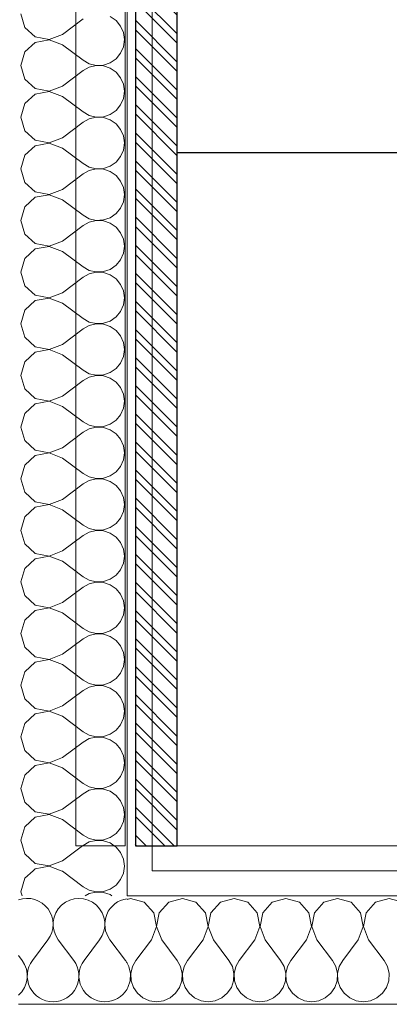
# Model space of a CAD drawing. Header units: millimetres. Extents: x -39149 to 267781, y -2340 to 58540.
# Tile 111 of 244: x 35294 to 35471, y 6174 to 6646. Entities that reach past the tile are written whole.
import ezdxf
from ezdxf.enums import TextEntityAlignment as Align

# ---------------------------------------------------------------- set-up
doc = ezdxf.new("R2010")
doc.units = ezdxf.units.MM
doc.header["$LTSCALE"] = 100
doc.header["$MEASUREMENT"] = 0
for name, color, linetype in [('22 C Binnenwanden', 7, 'Continuous'), ('22 C Binnenwanden Doorsnede-arcering', 7, 'Continuous'), ('22 C Binnenwanden Laagscheidingslijnen', 7, 'Continuous'), ('Achterhout', 6, 'Continuous'), ('EL6222--_KRACHT_230', 3, 'Continuous')]:
    doc.layers.add(name, color=color, linetype=linetype)
doc.styles.add('BURO-018', font='isocp.shx', dxfattribs={"height": 180})

# ---------------------------------------------------------------- blocks, each defined once
blk = doc.blocks.new('*X957')
at = {"layer": '22 C Binnenwanden Doorsnede-arcering', "color": 8, "linetype": 'Continuous', "lineweight": 0}
for p, q in [((35295.87, 6249.73), (35296.96, 6245.87)), ((35314.92, 6242.48), (35324.6, 6249.73)), ((35340.61, 6249.14), (35339.75, 6249.73)), ((35296.96, 6245.87), (35301.96, 6241.31)), ((35342.79, 6246.51), (35340.61, 6249.14)), ((35344.17, 6243.38), (35342.79, 6246.51)), ((35301.96, 6241.31), (35308.61, 6240.05)), ((35308.61, 6240.05), (35314.92, 6242.48)), ((35344.64, 6240), (35344.17, 6243.38)), ((35301.96, 6238.69), (35300.9, 6237.73)), ((35308.61, 6239.95), (35301.96, 6238.69)), ((35314.39, 6237.73), (35308.61, 6239.95)), ((35344.32, 6237.73), (35344.64, 6240))]:
    blk.add_line(p, q, dxfattribs=at)
blk = doc.blocks.new('*X958')
at = {"layer": '22 C Binnenwanden Doorsnede-arcering', "color": 8, "linetype": 'Continuous', "lineweight": 0}
for p, q in [((35300.9, 6237.73), (35296.96, 6234.13)), ((35314.92, 6237.52), (35314.39, 6237.73)), ((35314.92, 6237.52), (35324.83, 6230.1)), ((35342.79, 6233.49), (35344.17, 6236.62)), ((35344.17, 6236.62), (35344.32, 6237.73)), ((35296.96, 6234.13), (35295.11, 6227.62)), ((35337.79, 6228.93), (35340.61, 6230.86)), ((35340.61, 6230.86), (35342.79, 6233.49)), ((35295.11, 6227.62), (35295.65, 6225.73)), ((35324.83, 6230.1), (35327.82, 6228.44)), ((35327.82, 6226.8), (35325.89, 6225.73)), ((35327.82, 6228.44), (35331.15, 6227.67)), ((35331.15, 6227.57), (35327.82, 6226.8)), ((35331.15, 6227.67), (35334.56, 6227.83)), ((35334.56, 6227.4), (35331.15, 6227.57)), ((35334.56, 6227.83), (35337.79, 6228.93)), ((35337.79, 6226.31), (35334.56, 6227.4)), ((35338.64, 6225.73), (35337.79, 6226.31))]:
    blk.add_line(p, q, dxfattribs=at)
blk = doc.blocks.new('*X959')
at = {"layer": '22 C Binnenwanden Doorsnede-arcering', "color": 8, "linetype": 'Continuous', "lineweight": 0}
for p, q in [((35347.62, 6224.49), (35345.88, 6224)), ((35354.13, 6222.64), (35347.62, 6224.49)), ((35358.69, 6217.65), (35354.13, 6222.64)), ((35365.87, 6222.64), (35361.31, 6217.65)), ((35372.38, 6224.49), (35365.87, 6222.64)), ((35378.89, 6222.64), (35372.38, 6224.49)), ((35383.45, 6217.65), (35378.89, 6222.64)), ((35390.63, 6222.64), (35386.07, 6217.65)), ((35397.14, 6224.49), (35390.63, 6222.64)), ((35403.65, 6222.64), (35397.14, 6224.49)), ((35408.22, 6217.65), (35403.65, 6222.64)), ((35415.4, 6222.64), (35410.83, 6217.65)), ((35421.9, 6224.49), (35415.4, 6222.64)), ((35428.41, 6222.64), (35421.9, 6224.49)), ((35432.98, 6217.65), (35428.41, 6222.64)), ((35440.16, 6222.64), (35435.59, 6217.65)), ((35446.67, 6224.49), (35440.16, 6222.64)), ((35453.18, 6222.64), (35446.67, 6224.49)), ((35457.74, 6217.65), (35453.18, 6222.64)), ((35464.92, 6222.64), (35460.35, 6217.65)), ((35471.43, 6224.49), (35464.92, 6222.64)), ((35477.94, 6222.64), (35471.43, 6224.49)), ((35359.95, 6211), (35358.69, 6217.65)), ((35361.31, 6217.65), (35360.05, 6211)), ((35384.71, 6211), (35383.45, 6217.65)), ((35386.07, 6217.65), (35384.81, 6211)), ((35409.47, 6211), (35408.22, 6217.65)), ((35410.83, 6217.65), (35409.57, 6211)), ((35434.24, 6211), (35432.98, 6217.65)), ((35435.59, 6217.65), (35434.34, 6211)), ((35459, 6211), (35457.74, 6217.65)), ((35460.35, 6217.65), (35459.1, 6211)), ((35357.52, 6204.68), (35359.95, 6211)), ((35360.05, 6211), (35362.48, 6204.68)), ((35382.29, 6204.68), (35384.71, 6211)), ((35384.81, 6211), (35387.24, 6204.68)), ((35407.05, 6204.68), (35409.47, 6211)), ((35409.57, 6211), (35412, 6204.68)), ((35431.81, 6204.68), (35434.24, 6211)), ((35434.34, 6211), (35436.76, 6204.68)), ((35456.57, 6204.68), (35459, 6211)), ((35459.1, 6211), (35461.52, 6204.68)), ((35357.52, 6204.68), (35350.1, 6194.78)), ((35362.48, 6204.68), (35369.9, 6194.78)), ((35382.29, 6204.68), (35374.86, 6194.78)), ((35387.24, 6204.68), (35394.67, 6194.78)), ((35407.05, 6204.68), (35399.62, 6194.78)), ((35412, 6204.68), (35419.43, 6194.78)), ((35431.81, 6204.68), (35424.38, 6194.78)), ((35436.76, 6204.68), (35444.19, 6194.78)), ((35456.57, 6204.68), (35449.14, 6194.78)), ((35461.52, 6204.68), (35468.95, 6194.78)), ((35346.8, 6191.79), (35345.88, 6193.45)), ((35350.1, 6194.78), (35348.44, 6191.79)), ((35371.56, 6191.79), (35369.9, 6194.78)), ((35374.86, 6194.78), (35373.2, 6191.79)), ((35396.32, 6191.79), (35394.67, 6194.78)), ((35399.62, 6194.78), (35397.97, 6191.79)), ((35421.08, 6191.79), (35419.43, 6194.78)), ((35424.38, 6194.78), (35422.73, 6191.79)), ((35445.84, 6191.79), (35444.19, 6194.78)), ((35449.14, 6194.78), (35447.49, 6191.79)), ((35470.61, 6191.79), (35468.95, 6194.78)), ((35347.57, 6188.46), (35346.8, 6191.79)), ((35347.4, 6185.05), (35347.57, 6188.46)), ((35348.44, 6191.79), (35347.67, 6188.46)), ((35347.67, 6188.46), (35347.83, 6185.05)), ((35372.33, 6188.46), (35371.56, 6191.79)), ((35372.17, 6185.05), (35372.33, 6188.46)), ((35373.2, 6191.79), (35372.43, 6188.46)), ((35372.43, 6188.46), (35372.6, 6185.05)), ((35397.09, 6188.46), (35396.32, 6191.79)), ((35396.93, 6185.05), (35397.09, 6188.46)), ((35397.97, 6191.79), (35397.19, 6188.46)), ((35397.19, 6188.46), (35397.36, 6185.05)), ((35421.85, 6188.46), (35421.08, 6191.79)), ((35421.69, 6185.05), (35421.85, 6188.46)), ((35422.73, 6191.79), (35421.95, 6188.46)), ((35421.95, 6188.46), (35422.12, 6185.05)), ((35446.62, 6188.46), (35445.84, 6191.79)), ((35446.45, 6185.05), (35446.62, 6188.46)), ((35447.49, 6191.79), (35446.72, 6188.46)), ((35446.72, 6188.46), (35446.88, 6185.05)), ((35471.38, 6188.46), (35470.61, 6191.79)), ((35471.21, 6185.05), (35471.38, 6188.46)), ((35346.31, 6181.81), (35347.4, 6185.05)), ((35347.83, 6185.05), (35348.93, 6181.81)), ((35371.07, 6181.81), (35372.17, 6185.05)), ((35372.6, 6185.05), (35373.69, 6181.81)), ((35395.84, 6181.81), (35396.93, 6185.05)), ((35397.36, 6185.05), (35398.45, 6181.81)), ((35420.6, 6181.81), (35421.69, 6185.05)), ((35422.12, 6185.05), (35423.21, 6181.81)), ((35445.36, 6181.81), (35446.45, 6185.05)), ((35446.88, 6185.05), (35447.97, 6181.81)), ((35470.12, 6181.81), (35471.21, 6185.05)), ((35345.88, 6181.18), (35346.31, 6181.81)), ((35348.93, 6181.81), (35350.86, 6179)), ((35350.86, 6179), (35353.49, 6176.82)), ((35366.51, 6176.82), (35369.14, 6179)), ((35369.14, 6179), (35371.07, 6181.81)), ((35373.69, 6181.81), (35375.62, 6179)), ((35375.62, 6179), (35378.25, 6176.82)), ((35391.27, 6176.82), (35393.9, 6179)), ((35393.9, 6179), (35395.84, 6181.81)), ((35398.45, 6181.81), (35400.38, 6179)), ((35400.38, 6179), (35403.01, 6176.82)), ((35416.03, 6176.82), (35418.66, 6179)), ((35418.66, 6179), (35420.6, 6181.81)), ((35423.21, 6181.81), (35425.15, 6179)), ((35425.15, 6179), (35427.78, 6176.82)), ((35440.79, 6176.82), (35443.43, 6179)), ((35443.43, 6179), (35445.36, 6181.81)), ((35447.97, 6181.81), (35449.91, 6179)), ((35449.91, 6179), (35452.54, 6176.82)), ((35465.56, 6176.82), (35468.19, 6179)), ((35468.19, 6179), (35470.12, 6181.81)), ((35353.49, 6176.82), (35356.62, 6175.44)), ((35356.62, 6175.44), (35360, 6174.97)), ((35360, 6174.97), (35363.38, 6175.44)), ((35363.38, 6175.44), (35366.51, 6176.82)), ((35378.25, 6176.82), (35381.38, 6175.44)), ((35381.38, 6175.44), (35384.76, 6174.97)), ((35384.76, 6174.97), (35388.15, 6175.44)), ((35388.15, 6175.44), (35391.27, 6176.82)), ((35403.01, 6176.82), (35406.14, 6175.44)), ((35406.14, 6175.44), (35409.52, 6174.97)), ((35409.52, 6174.97), (35412.91, 6175.44)), ((35412.91, 6175.44), (35416.03, 6176.82)), ((35427.78, 6176.82), (35430.9, 6175.44)), ((35430.9, 6175.44), (35434.29, 6174.97)), ((35434.29, 6174.97), (35437.67, 6175.44)), ((35437.67, 6175.44), (35440.79, 6176.82)), ((35452.54, 6176.82), (35455.66, 6175.44)), ((35455.66, 6175.44), (35459.05, 6174.97)), ((35459.05, 6174.97), (35462.43, 6175.44)), ((35462.43, 6175.44), (35465.56, 6176.82))]:
    blk.add_line(p, q, dxfattribs=at)
blk = doc.blocks.new('*X960')
at = {"layer": '22 C Binnenwanden Doorsnede-arcering', "color": 8, "linetype": 'Continuous', "lineweight": 0}
for p, q in [((35308, 6204.68), (35300.57, 6194.78)), ((35312.95, 6204.68), (35320.38, 6194.78)), ((35332.76, 6204.68), (35325.33, 6194.78)), ((35337.71, 6204.68), (35345.14, 6194.78)), ((35293.88, 6197.1), (35295.62, 6194.78))]:
    blk.add_line(p, q, dxfattribs=at)
for centre, start, end in [((35298.1, 6212.11), 323.1301, 109.9221), ((35322.86, 6212.11), 323.1301, 216.8699), ((35347.62, 6212.11), 98.0908, 216.8699), ((35285.71, 6187.35), 311.2433, 36.8699), ((35310.48, 6187.35), 143.1301, 270), ((35310.48, 6187.35), 270, 36.8699), ((35335.24, 6187.35), 143.1301, 270), ((35335.24, 6187.35), 30.7667, 36.8699), ((35335.24, 6187.35), 270, 329.2333)]:
    blk.add_arc(centre, 12.38, start, end, dxfattribs=at)
blk = doc.blocks.new('Wall_360_7', base_point=(33977.57, 6199.73))
at = {"layer": '22 C Binnenwanden', "color": 8, "linetype": 'Continuous', "lineweight": 0}
blk.add_line((36228.58, 6249.73), (35369.88, 6249.73), dxfattribs=at)
at = {"layer": '22 C Binnenwanden Laagscheidingslijnen', "color": 8, "linetype": 'Continuous', "lineweight": 0}
for p, q in [((35345.88, 6237.73), (35345.88, 6249.73)), ((35357.88, 6237.73), (35357.88, 6249.73)), ((35345.88, 6225.73), (35345.88, 6237.73)), ((36228.58, 6237.73), (35357.88, 6237.73)), ((36228.58, 6225.73), (35345.88, 6225.73)), ((35293.88, 6173.73), (35345.88, 6173.73)), ((35345.88, 6173.73), (36228.58, 6173.73))]:
    blk.add_line(p, q, dxfattribs=at)
at = {"layer": '22 C Binnenwanden', "color": 1, "lineweight": 0}
for name in ['*X957', '*X958', '*X960', '*X959']:
    blk.add_blockref(name, (0, 0), dxfattribs=at)
blk = doc.blocks.new('*X988')
at = {"layer": '22 C Binnenwanden Doorsnede-arcering', "color": 8, "linetype": 'Continuous', "lineweight": 0}
for p, q in [((35295.11, 6648.57), (35296.96, 6642.06)), ((35340.61, 6645.33), (35337.79, 6647.26)), ((35296.96, 6642.06), (35301.96, 6637.5)), ((35314.92, 6638.67), (35324.83, 6646.1)), ((35342.79, 6642.7), (35340.61, 6645.33)), ((35344.17, 6639.57), (35342.79, 6642.7)), ((35301.96, 6637.5), (35308.61, 6636.24)), ((35308.61, 6636.24), (35314.92, 6638.67)), ((35344.64, 6636.19), (35344.17, 6639.57)), ((35301.96, 6634.88), (35296.96, 6630.32)), ((35308.61, 6636.14), (35301.96, 6634.88)), ((35314.92, 6633.71), (35308.61, 6636.14)), ((35314.92, 6633.71), (35324.83, 6626.29)), ((35342.79, 6629.68), (35344.17, 6632.81)), ((35344.17, 6632.81), (35344.64, 6636.19)), ((35296.96, 6630.32), (35295.11, 6623.81)), ((35340.61, 6627.05), (35342.79, 6629.68)), ((35295.11, 6623.81), (35296.96, 6617.3)), ((35324.83, 6626.29), (35327.82, 6624.63)), ((35327.82, 6622.99), (35324.83, 6621.33)), ((35327.82, 6624.63), (35331.15, 6623.86)), ((35331.15, 6623.76), (35327.82, 6622.99)), ((35331.15, 6623.86), (35334.56, 6624.03)), ((35334.56, 6623.59), (35331.15, 6623.76)), ((35334.56, 6624.03), (35337.79, 6625.12)), ((35337.79, 6622.5), (35334.56, 6623.59)), ((35337.79, 6625.12), (35340.61, 6627.05)), ((35314.92, 6613.9), (35324.83, 6621.33)), ((35340.61, 6620.57), (35337.79, 6622.5)), ((35342.79, 6617.94), (35340.61, 6620.57)), ((35344.17, 6614.81), (35342.79, 6617.94)), ((35296.96, 6617.3), (35301.96, 6612.74)), ((35308.61, 6611.48), (35314.92, 6613.9)), ((35344.64, 6611.43), (35344.17, 6614.81)), ((35301.96, 6610.12), (35296.96, 6605.56)), ((35301.96, 6612.74), (35308.61, 6611.48)), ((35308.61, 6611.38), (35301.96, 6610.12)), ((35314.92, 6608.95), (35308.61, 6611.38)), ((35314.92, 6608.95), (35324.83, 6601.52)), ((35344.17, 6608.05), (35344.64, 6611.43)), ((35296.96, 6605.56), (35295.11, 6599.05)), ((35340.61, 6602.29), (35342.79, 6604.92)), ((35342.79, 6604.92), (35344.17, 6608.05)), ((35295.11, 6599.05), (35296.96, 6592.54)), ((35324.83, 6601.52), (35327.82, 6599.87)), ((35327.82, 6599.87), (35331.15, 6599.1)), ((35331.15, 6599.1), (35334.56, 6599.26)), ((35334.56, 6599.26), (35337.79, 6600.35)), ((35337.79, 6600.35), (35340.61, 6602.29)), ((35314.92, 6589.14), (35324.83, 6596.57)), ((35327.82, 6598.22), (35324.83, 6596.57)), ((35331.15, 6599), (35327.82, 6598.22)), ((35334.56, 6598.83), (35331.15, 6599)), ((35337.79, 6597.74), (35334.56, 6598.83)), ((35340.61, 6595.81), (35337.79, 6597.74)), ((35342.79, 6593.18), (35340.61, 6595.81)), ((35296.96, 6592.54), (35301.96, 6587.97)), ((35344.17, 6590.05), (35342.79, 6593.18)), ((35344.64, 6586.67), (35344.17, 6590.05)), ((35301.96, 6585.36), (35296.96, 6580.79)), ((35301.96, 6587.97), (35308.61, 6586.72)), ((35308.61, 6586.62), (35301.96, 6585.36)), ((35308.61, 6586.72), (35314.92, 6589.14)), ((35314.92, 6584.19), (35308.61, 6586.62)), ((35344.17, 6583.28), (35344.64, 6586.67)), ((35296.96, 6580.79), (35295.11, 6574.29)), ((35314.92, 6584.19), (35324.83, 6576.76)), ((35340.61, 6577.53), (35342.79, 6580.16)), ((35342.79, 6580.16), (35344.17, 6583.28)), ((35324.83, 6576.76), (35327.82, 6575.11)), ((35334.56, 6574.5), (35337.79, 6575.59)), ((35337.79, 6575.59), (35340.61, 6577.53)), ((35295.11, 6574.29), (35296.96, 6567.78)), ((35314.92, 6564.38), (35324.83, 6571.81)), ((35327.82, 6573.46), (35324.83, 6571.81)), ((35327.82, 6575.11), (35331.15, 6574.34)), ((35331.15, 6574.24), (35327.82, 6573.46)), ((35331.15, 6574.34), (35334.56, 6574.5)), ((35334.56, 6574.07), (35331.15, 6574.24)), ((35337.79, 6572.98), (35334.56, 6574.07)), ((35340.61, 6571.04), (35337.79, 6572.98)), ((35342.79, 6568.41), (35340.61, 6571.04)), ((35296.96, 6567.78), (35301.96, 6563.21)), ((35344.17, 6565.29), (35342.79, 6568.41)), ((35301.96, 6563.21), (35308.61, 6561.95)), ((35308.61, 6561.85), (35301.96, 6560.6)), ((35308.61, 6561.95), (35314.92, 6564.38)), ((35314.92, 6559.43), (35308.61, 6561.85)), ((35344.64, 6561.9), (35344.17, 6565.29)), ((35344.17, 6558.52), (35344.64, 6561.9)), ((35301.96, 6560.6), (35296.96, 6556.03)), ((35314.92, 6559.43), (35324.83, 6552)), ((35342.79, 6555.4), (35344.17, 6558.52)), ((35296.96, 6556.03), (35295.11, 6549.52)), ((35324.83, 6552), (35327.82, 6550.35)), ((35337.79, 6550.83), (35340.61, 6552.77)), ((35340.61, 6552.77), (35342.79, 6555.4)), ((35295.11, 6549.52), (35296.96, 6543.01)), ((35327.82, 6548.7), (35324.83, 6547.05)), ((35327.82, 6550.35), (35331.15, 6549.57)), ((35331.15, 6549.47), (35327.82, 6548.7)), ((35331.15, 6549.57), (35334.56, 6549.74)), ((35334.56, 6549.31), (35331.15, 6549.47)), ((35334.56, 6549.74), (35337.79, 6550.83)), ((35337.79, 6548.22), (35334.56, 6549.31)), ((35340.61, 6546.28), (35337.79, 6548.22)), ((35296.96, 6543.01), (35301.96, 6538.45)), ((35314.92, 6539.62), (35324.83, 6547.05)), ((35342.79, 6543.65), (35340.61, 6546.28)), ((35344.17, 6540.53), (35342.79, 6543.65)), ((35301.96, 6538.45), (35308.61, 6537.19)), ((35308.61, 6537.19), (35314.92, 6539.62)), ((35344.64, 6537.14), (35344.17, 6540.53)), ((35301.96, 6535.84), (35296.96, 6531.27)), ((35308.61, 6537.09), (35301.96, 6535.84)), ((35314.92, 6534.67), (35308.61, 6537.09)), ((35314.92, 6534.67), (35324.83, 6527.24)), ((35342.79, 6530.63), (35344.17, 6533.76)), ((35344.17, 6533.76), (35344.64, 6537.14)), ((35296.96, 6531.27), (35295.11, 6524.76)), ((35340.61, 6528), (35342.79, 6530.63)), ((35295.11, 6524.76), (35296.96, 6518.25)), ((35324.83, 6527.24), (35327.82, 6525.59)), ((35327.82, 6523.94), (35324.83, 6522.29)), ((35327.82, 6525.59), (35331.15, 6524.81)), ((35331.15, 6524.71), (35327.82, 6523.94)), ((35331.15, 6524.81), (35334.56, 6524.98)), ((35334.56, 6524.55), (35331.15, 6524.71)), ((35334.56, 6524.98), (35337.79, 6526.07)), ((35337.79, 6523.45), (35334.56, 6524.55)), ((35337.79, 6526.07), (35340.61, 6528)), ((35314.92, 6514.86), (35324.83, 6522.29)), ((35340.61, 6521.52), (35337.79, 6523.45)), ((35342.79, 6518.89), (35340.61, 6521.52)), ((35344.17, 6515.76), (35342.79, 6518.89)), ((35296.96, 6518.25), (35301.96, 6513.69)), ((35308.61, 6512.43), (35314.92, 6514.86)), ((35344.64, 6512.38), (35344.17, 6515.76)), ((35301.96, 6511.07), (35296.96, 6506.51)), ((35301.96, 6513.69), (35308.61, 6512.43)), ((35308.61, 6512.33), (35301.96, 6511.07)), ((35314.92, 6509.9), (35308.61, 6512.33)), ((35314.92, 6509.9), (35324.83, 6502.48)), ((35344.17, 6509), (35344.64, 6512.38)), ((35296.96, 6506.51), (35295.11, 6500)), ((35340.61, 6503.24), (35342.79, 6505.87)), ((35342.79, 6505.87), (35344.17, 6509)), ((35295.11, 6500), (35296.96, 6493.49)), ((35324.83, 6502.48), (35327.82, 6500.82)), ((35327.82, 6500.82), (35331.15, 6500.05)), ((35331.15, 6499.95), (35327.82, 6499.18)), ((35331.15, 6500.05), (35334.56, 6500.22)), ((35334.56, 6499.78), (35331.15, 6499.95)), ((35334.56, 6500.22), (35337.79, 6501.31)), ((35337.79, 6501.31), (35340.61, 6503.24)), ((35314.92, 6490.1), (35324.83, 6497.52)), ((35327.82, 6499.18), (35324.83, 6497.52)), ((35337.79, 6498.69), (35334.56, 6499.78)), ((35340.61, 6496.76), (35337.79, 6498.69)), ((35342.79, 6494.13), (35340.61, 6496.76)), ((35296.96, 6493.49), (35301.96, 6488.93)), ((35344.17, 6491), (35342.79, 6494.13)), ((35344.64, 6487.62), (35344.17, 6491)), ((35301.96, 6486.31), (35296.96, 6481.75)), ((35301.96, 6488.93), (35308.61, 6487.67)), ((35308.61, 6487.57), (35301.96, 6486.31)), ((35308.61, 6487.67), (35314.92, 6490.1)), ((35314.92, 6485.14), (35308.61, 6487.57)), ((35344.17, 6484.24), (35344.64, 6487.62)), ((35296.96, 6481.75), (35295.11, 6475.24)), ((35314.92, 6485.14), (35324.83, 6477.71)), ((35340.61, 6478.48), (35342.79, 6481.11)), ((35342.79, 6481.11), (35344.17, 6484.24)), ((35324.83, 6477.71), (35327.82, 6476.06)), ((35334.56, 6475.45), (35337.79, 6476.55)), ((35337.79, 6476.55), (35340.61, 6478.48)), ((35295.11, 6475.24), (35296.96, 6468.73)), ((35314.92, 6465.33), (35324.83, 6472.76)), ((35327.82, 6474.41), (35324.83, 6472.76)), ((35327.82, 6476.06), (35331.15, 6475.29)), ((35331.15, 6475.19), (35327.82, 6474.41)), ((35331.15, 6475.29), (35334.56, 6475.45)), ((35334.56, 6475.02), (35331.15, 6475.19)), ((35337.79, 6473.93), (35334.56, 6475.02)), ((35340.61, 6472), (35337.79, 6473.93)), ((35342.79, 6469.37), (35340.61, 6472)), ((35296.96, 6468.73), (35301.96, 6464.16)), ((35344.17, 6466.24), (35342.79, 6469.37)), ((35301.96, 6464.16), (35308.61, 6462.91)), ((35308.61, 6462.81), (35301.96, 6461.55)), ((35308.61, 6462.91), (35314.92, 6465.33)), ((35314.92, 6460.38), (35308.61, 6462.81)), ((35344.64, 6462.86), (35344.17, 6466.24)), ((35344.17, 6459.47), (35344.64, 6462.86)), ((35301.96, 6461.55), (35296.96, 6456.99)), ((35314.92, 6460.38), (35324.83, 6452.95)), ((35342.79, 6456.35), (35344.17, 6459.47)), ((35296.96, 6456.99), (35295.11, 6450.48)), ((35324.83, 6452.95), (35327.82, 6451.3)), ((35337.79, 6451.78), (35340.61, 6453.72)), ((35340.61, 6453.72), (35342.79, 6456.35)), ((35295.11, 6450.48), (35296.96, 6443.97)), ((35314.92, 6440.57), (35324.83, 6448)), ((35327.82, 6449.65), (35324.83, 6448)), ((35327.82, 6451.3), (35331.15, 6450.53)), ((35331.15, 6450.43), (35327.82, 6449.65)), ((35331.15, 6450.53), (35334.56, 6450.69)), ((35334.56, 6450.26), (35331.15, 6450.43)), ((35334.56, 6450.69), (35337.79, 6451.78)), ((35337.79, 6449.17), (35334.56, 6450.26)), ((35340.61, 6447.23), (35337.79, 6449.17)), ((35296.96, 6443.97), (35301.96, 6439.4)), ((35342.79, 6444.6), (35340.61, 6447.23)), ((35344.17, 6441.48), (35342.79, 6444.6)), ((35301.96, 6439.4), (35308.61, 6438.15)), ((35308.61, 6438.15), (35314.92, 6440.57)), ((35344.64, 6438.1), (35344.17, 6441.48)), ((35301.96, 6436.79), (35296.96, 6432.22)), ((35308.61, 6438.05), (35301.96, 6436.79)), ((35314.92, 6435.62), (35308.61, 6438.05)), ((35314.92, 6435.62), (35324.83, 6428.19)), ((35342.79, 6431.59), (35344.17, 6434.71)), ((35344.17, 6434.71), (35344.64, 6438.1)), ((35296.96, 6432.22), (35295.11, 6425.71)), ((35340.61, 6428.96), (35342.79, 6431.59)), ((35295.11, 6425.71), (35296.96, 6419.21)), ((35324.83, 6428.19), (35327.82, 6426.54)), ((35327.82, 6424.89), (35324.83, 6423.24)), ((35327.82, 6426.54), (35331.15, 6425.76)), ((35331.15, 6425.66), (35327.82, 6424.89)), ((35331.15, 6425.76), (35334.56, 6425.93)), ((35334.56, 6425.5), (35331.15, 6425.66)), ((35334.56, 6425.93), (35337.79, 6427.02)), ((35337.79, 6424.41), (35334.56, 6425.5)), ((35337.79, 6427.02), (35340.61, 6428.96)), ((35340.61, 6422.47), (35337.79, 6424.41)), ((35314.92, 6415.81), (35324.83, 6423.24)), ((35342.79, 6419.84), (35340.61, 6422.47)), ((35344.17, 6416.72), (35342.79, 6419.84)), ((35296.96, 6419.21), (35301.96, 6414.64)), ((35308.61, 6413.38), (35314.92, 6415.81)), ((35344.64, 6413.33), (35344.17, 6416.72)), ((35301.96, 6412.03), (35296.96, 6407.46)), ((35301.96, 6414.64), (35308.61, 6413.38)), ((35308.61, 6413.28), (35301.96, 6412.03)), ((35314.92, 6410.86), (35308.61, 6413.28)), ((35314.92, 6410.86), (35324.83, 6403.43)), ((35344.17, 6409.95), (35344.64, 6413.33)), ((35296.96, 6407.46), (35295.11, 6400.95)), ((35340.61, 6404.19), (35342.79, 6406.82)), ((35342.79, 6406.82), (35344.17, 6409.95)), ((35295.11, 6400.95), (35296.96, 6394.44)), ((35324.83, 6403.43), (35327.82, 6401.78)), ((35327.82, 6401.78), (35331.15, 6401)), ((35331.15, 6400.9), (35327.82, 6400.13)), ((35331.15, 6401), (35334.56, 6401.17)), ((35334.56, 6400.74), (35331.15, 6400.9)), ((35334.56, 6401.17), (35337.79, 6402.26)), ((35337.79, 6402.26), (35340.61, 6404.19)), ((35314.92, 6391.05), (35324.83, 6398.48)), ((35327.82, 6400.13), (35324.83, 6398.48)), ((35337.79, 6399.65), (35334.56, 6400.74)), ((35340.61, 6397.71), (35337.79, 6399.65)), ((35342.79, 6395.08), (35340.61, 6397.71)), ((35296.96, 6394.44), (35301.96, 6389.88)), ((35344.17, 6391.95), (35342.79, 6395.08)), ((35344.64, 6388.57), (35344.17, 6391.95)), ((35301.96, 6387.26), (35296.96, 6382.7)), ((35301.96, 6389.88), (35308.61, 6388.62)), ((35308.61, 6388.52), (35301.96, 6387.26)), ((35308.61, 6388.62), (35314.92, 6391.05)), ((35314.92, 6386.1), (35308.61, 6388.52)), ((35344.17, 6385.19), (35344.64, 6388.57)), ((35296.96, 6382.7), (35295.11, 6376.19)), ((35314.92, 6386.1), (35324.83, 6378.67)), ((35340.61, 6379.43), (35342.79, 6382.06)), ((35342.79, 6382.06), (35344.17, 6385.19)), ((35324.83, 6378.67), (35327.82, 6377.01)), ((35334.56, 6376.41), (35337.79, 6377.5)), ((35337.79, 6377.5), (35340.61, 6379.43)), ((35295.11, 6376.19), (35296.96, 6369.68)), ((35314.92, 6366.29), (35324.83, 6373.71)), ((35327.82, 6375.37), (35324.83, 6373.71)), ((35327.82, 6377.01), (35331.15, 6376.24)), ((35331.15, 6376.14), (35327.82, 6375.37)), ((35331.15, 6376.24), (35334.56, 6376.41)), ((35334.56, 6375.97), (35331.15, 6376.14)), ((35337.79, 6374.88), (35334.56, 6375.97)), ((35340.61, 6372.95), (35337.79, 6374.88)), ((35342.79, 6370.32), (35340.61, 6372.95)), ((35296.96, 6369.68), (35301.96, 6365.12)), ((35344.17, 6367.19), (35342.79, 6370.32)), ((35301.96, 6365.12), (35308.61, 6363.86)), ((35308.61, 6363.76), (35301.96, 6362.5)), ((35308.61, 6363.86), (35314.92, 6366.29)), ((35314.92, 6361.33), (35308.61, 6363.76)), ((35344.64, 6363.81), (35344.17, 6367.19)), ((35344.17, 6360.43), (35344.64, 6363.81)), ((35301.96, 6362.5), (35296.96, 6357.94)), ((35314.92, 6361.33), (35324.83, 6353.9)), ((35342.79, 6357.3), (35344.17, 6360.43)), ((35296.96, 6357.94), (35295.11, 6351.43)), ((35324.83, 6353.9), (35327.82, 6352.25)), ((35337.79, 6352.74), (35340.61, 6354.67)), ((35340.61, 6354.67), (35342.79, 6357.3)), ((35295.11, 6351.43), (35296.96, 6344.92)), ((35314.92, 6341.52), (35324.83, 6348.95)), ((35327.82, 6350.61), (35324.83, 6348.95)), ((35327.82, 6352.25), (35331.15, 6351.48)), ((35331.15, 6351.38), (35327.82, 6350.61)), ((35331.15, 6351.48), (35334.56, 6351.64)), ((35334.56, 6351.21), (35331.15, 6351.38)), ((35334.56, 6351.64), (35337.79, 6352.74)), ((35337.79, 6350.12), (35334.56, 6351.21)), ((35340.61, 6348.19), (35337.79, 6350.12)), ((35296.96, 6344.92), (35301.96, 6340.35)), ((35342.79, 6345.56), (35340.61, 6348.19)), ((35344.17, 6342.43), (35342.79, 6345.56)), ((35301.96, 6340.35), (35308.61, 6339.1)), ((35308.61, 6339.1), (35314.92, 6341.52)), ((35344.64, 6339.05), (35344.17, 6342.43)), ((35301.96, 6337.74), (35296.96, 6333.18)), ((35308.61, 6339), (35301.96, 6337.74)), ((35314.92, 6336.57), (35308.61, 6339)), ((35314.92, 6336.57), (35324.83, 6329.14)), ((35342.79, 6332.54), (35344.17, 6335.66)), ((35344.17, 6335.66), (35344.64, 6339.05)), ((35296.96, 6333.18), (35295.11, 6326.67)), ((35340.61, 6329.91), (35342.79, 6332.54)), ((35295.11, 6326.67), (35296.96, 6320.16)), ((35324.83, 6329.14), (35327.82, 6327.49)), ((35327.82, 6325.84), (35324.83, 6324.19)), ((35327.82, 6327.49), (35331.15, 6326.72)), ((35331.15, 6326.62), (35327.82, 6325.84)), ((35331.15, 6326.72), (35334.56, 6326.88)), ((35334.56, 6326.45), (35331.15, 6326.62)), ((35334.56, 6326.88), (35337.79, 6327.97)), ((35337.79, 6325.36), (35334.56, 6326.45)), ((35337.79, 6327.97), (35340.61, 6329.91)), ((35340.61, 6323.43), (35337.79, 6325.36)), ((35314.92, 6316.76), (35324.83, 6324.19)), ((35342.79, 6320.79), (35340.61, 6323.43)), ((35344.17, 6317.67), (35342.79, 6320.79)), ((35296.96, 6320.16), (35301.96, 6315.59)), ((35308.61, 6314.34), (35314.92, 6316.76)), ((35344.64, 6314.29), (35344.17, 6317.67)), ((35301.96, 6312.98), (35296.96, 6308.41)), ((35301.96, 6315.59), (35308.61, 6314.34)), ((35308.61, 6314.24), (35301.96, 6312.98)), ((35314.92, 6311.81), (35308.61, 6314.24)), ((35314.92, 6311.81), (35324.83, 6304.38)), ((35344.17, 6310.9), (35344.64, 6314.29)), ((35296.96, 6308.41), (35295.11, 6301.9)), ((35340.61, 6305.15), (35342.79, 6307.78)), ((35342.79, 6307.78), (35344.17, 6310.9)), ((35295.11, 6301.9), (35296.96, 6295.4)), ((35324.83, 6304.38), (35327.82, 6302.73)), ((35327.82, 6302.73), (35331.15, 6301.95)), ((35331.15, 6301.85), (35327.82, 6301.08)), ((35331.15, 6301.95), (35334.56, 6302.12)), ((35334.56, 6301.69), (35331.15, 6301.85)), ((35334.56, 6302.12), (35337.79, 6303.21)), ((35337.79, 6300.6), (35334.56, 6301.69)), ((35337.79, 6303.21), (35340.61, 6305.15)), ((35314.92, 6292), (35324.83, 6299.43)), ((35327.82, 6301.08), (35324.83, 6299.43)), ((35340.61, 6298.66), (35337.79, 6300.6)), ((35342.79, 6296.03), (35340.61, 6298.66)), ((35296.96, 6295.4), (35301.96, 6290.83)), ((35344.17, 6292.91), (35342.79, 6296.03)), ((35344.64, 6289.52), (35344.17, 6292.91)), ((35301.96, 6288.22), (35296.96, 6283.65)), ((35301.96, 6290.83), (35308.61, 6289.57)), ((35308.61, 6289.47), (35301.96, 6288.22)), ((35308.61, 6289.57), (35314.92, 6292)), ((35314.92, 6287.05), (35308.61, 6289.47)), ((35344.17, 6286.14), (35344.64, 6289.52)), ((35296.96, 6283.65), (35295.11, 6277.14)), ((35314.92, 6287.05), (35324.83, 6279.62)), ((35340.61, 6280.38), (35342.79, 6283.01)), ((35342.79, 6283.01), (35344.17, 6286.14)), ((35324.83, 6279.62), (35327.82, 6277.97)), ((35334.56, 6277.36), (35337.79, 6278.45)), ((35337.79, 6278.45), (35340.61, 6280.38)), ((35295.11, 6277.14), (35296.96, 6270.63)), ((35314.92, 6267.24), (35324.83, 6274.67)), ((35327.82, 6276.32), (35324.83, 6274.67)), ((35327.82, 6277.97), (35331.15, 6277.19)), ((35331.15, 6277.09), (35327.82, 6276.32)), ((35331.15, 6277.19), (35334.56, 6277.36)), ((35334.56, 6276.93), (35331.15, 6277.09)), ((35337.79, 6275.84), (35334.56, 6276.93)), ((35340.61, 6273.9), (35337.79, 6275.84)), ((35342.79, 6271.27), (35340.61, 6273.9)), ((35296.96, 6270.63), (35301.96, 6266.07)), ((35344.17, 6268.15), (35342.79, 6271.27)), ((35301.96, 6266.07), (35308.61, 6264.81)), ((35308.61, 6264.71), (35301.96, 6263.45)), ((35308.61, 6264.81), (35314.92, 6267.24)), ((35314.92, 6262.29), (35308.61, 6264.71)), ((35344.64, 6264.76), (35344.17, 6268.15)), ((35344.17, 6261.38), (35344.64, 6264.76)), ((35301.96, 6263.45), (35296.96, 6258.89)), ((35314.92, 6262.29), (35324.83, 6254.86)), ((35342.79, 6258.25), (35344.17, 6261.38)), ((35296.96, 6258.89), (35295.11, 6252.38)), ((35324.83, 6254.86), (35327.82, 6253.2)), ((35337.79, 6253.69), (35340.61, 6255.62)), ((35340.61, 6255.62), (35342.79, 6258.25)), ((35295.11, 6252.38), (35295.87, 6249.73)), ((35324.6, 6249.73), (35324.83, 6249.9)), ((35327.82, 6251.56), (35324.83, 6249.9)), ((35327.82, 6253.2), (35331.15, 6252.43)), ((35331.15, 6252.33), (35327.82, 6251.56)), ((35331.15, 6252.43), (35334.56, 6252.6)), ((35334.56, 6252.17), (35331.15, 6252.33)), ((35334.56, 6252.6), (35337.79, 6253.69)), ((35337.79, 6251.07), (35334.56, 6252.17)), ((35339.75, 6249.73), (35337.79, 6251.07))]:
    blk.add_line(p, q, dxfattribs=at)
blk = doc.blocks.new('Wall_363_7', base_point=(35319.88, 6199.73))
at = {"layer": '22 C Binnenwanden', "color": 8, "linetype": 'Continuous', "lineweight": 0}
blk.add_line((35369.88, 6249.73), (35369.88, 6850), dxfattribs=at)
at = {"layer": '22 C Binnenwanden Laagscheidingslijnen', "color": 8, "linetype": 'Continuous', "lineweight": 0}
for p, q in [((35345.88, 6249.73), (35345.88, 6850)), ((35357.88, 6249.73), (35357.88, 6850))]:
    blk.add_line(p, q, dxfattribs=at)
at = {"layer": '22 C Binnenwanden', "color": 1, "lineweight": 0}
blk.add_blockref('*X988', (0, 0), dxfattribs=at)
blk = doc.blocks.new('Slab_333_7', base_point=(35345.06, 6850))
at = {"layer": '22 C Binnenwanden', "color": 8, "linetype": 'Continuous', "lineweight": 0}
blk.add_lwpolyline([(35345.06, 6850), (35345.06, 6249.73), (35321.34, 6249.73), (35321.34, 6850)], close=True, dxfattribs=at)
blk = doc.blocks.new('111304')
at = {"color": 0, "linetype": 'Continuous'}
blk.add_line((0, 1), (0, 4.5), dxfattribs=at)
at = {"color": 0, "linetype": 'Continuous', "style": 'BURO-018'}
for tag, p in [('PANEL', (0, 11.5)), ('CIRCUIT', (0, 8.5)), ('SUBCIRCUIT', (4.5, 8.5))]:
    blk.add_attdef(tag, text='', height=1.8, dxfattribs=at).set_placement(p, align=Align.MIDDLE)
at = {"color": 0, "linetype": 'Continuous', "style": 'BURO-018', "flags": 1}
for tag, p in [('POWERCODE', (13, 8.5)), ('ARTICLECODE', (0, 0))]:
    blk.add_attdef(tag, text='', height=1.8, dxfattribs=at).set_placement(p, align=Align.MIDDLE)

msp = doc.modelspace()

# ---------------------------------------------------------------- hatches: boundary and pattern name
at = {"layer": 'Achterhout'}
h = msp.add_hatch(dxfattribs=at)
h.set_pattern_fill('ANSI32', color=256, angle=90)
h.set_pattern_definition([(135, (45920.253, -31206.934), (-6.735192, -6.735192), []), (135, (45920.253, -31202.444), (-6.735192, -6.735192), [])])
h.paths.add_polyline_path([(35369.88, 6249.73), (35369.88, 6850), (35349.88, 6850), (35349.88, 6249.73)])

# ---------------------------------------------------------------- linework, layer by layer
msp.add_lwpolyline([(35369.88, 6249.73), (35369.88, 6850), (35349.88, 6850), (35349.88, 6249.73)], close=True, dxfattribs=at)

# ---------------------------------------------------------------- block references
at = {"layer": '22 C Binnenwanden', "color": 1, "lineweight": 0}
for name, p in [('Wall_363_7', (35319.88, 6199.73)), ('Wall_360_7', (33977.57, 6199.73))]:
    msp.add_blockref(name, p, dxfattribs=at)
at = {"layer": '22 C Binnenwanden', "color": 1, "linetype": 'Continuous', "lineweight": 0}
msp.add_blockref('Slab_333_7', (35345.06, 6850), dxfattribs=at)
at = {"layer": 'EL6222--_KRACHT_230', "linetype": 'Continuous'}
ref = msp.add_blockref('111304', (35269.88, 6582.15), dxfattribs=dict(at, xscale=100, yscale=100, zscale=100, rotation=270))
ref.add_attrib('SUBCIRCUIT', 'E51.09', dxfattribs={"layer": '0', "color": 3, "linetype": 'ByBlock', "height": 180, "style": 'BURO-018'}).set_placement((35788.22, 6317.8), align=Align.MIDDLE)

doc.saveas('drawing.dxf')
